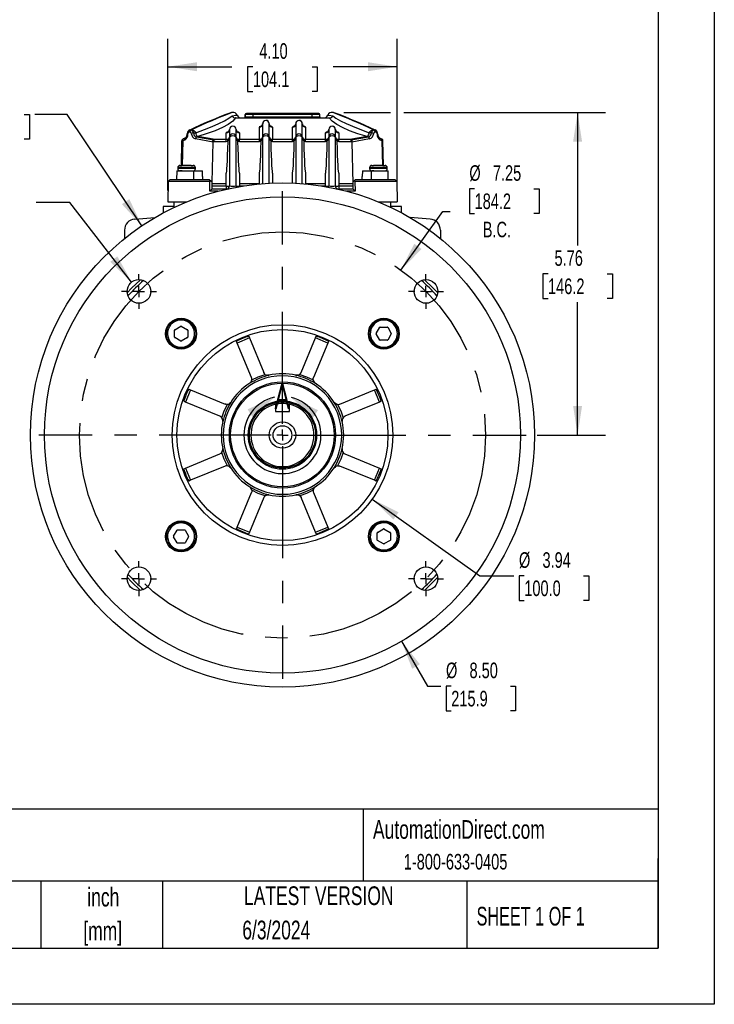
# Model space of a CAD drawing. Header units: inches. Extents: x 0 to 44, y 0 to 34.
# Tile 5 of 15: x 31.6 to 44, y 0 to 17.6. Entities that reach past the tile are written whole.
import ezdxf

# ---------------------------------------------------------------- set-up
doc = ezdxf.new("R2010")
doc.units = ezdxf.units.IN
doc.header["$LTSCALE"] = 4
doc.header["$MEASUREMENT"] = 0
doc.linetypes.add('CENTERX2', pattern=[0.8, 0.5, -0.1, 0.1, -0.1])
doc.layers.add('CENTER', color=40, linetype='CENTERX2')
doc.layers.add('DIMENSIONS', color=140, linetype='Continuous', lineweight=25)
doc.layers.add('TEXT', color=140, linetype='Continuous', lineweight=25)
doc.styles.add('SLDTEXTSTYLE0', font='TXT', dxfattribs={"width": 0.7})
doc.styles.add('SLDTEXTSTYLE1', font='TXT', dxfattribs={"width": 0.65})
doc.dimstyles.new('SLDDIMSTYLE1', dxfattribs={"dimtxt": 0.277778, "dimasz": 0.52, "dimexe": 0, "dimexo": 0.0625, "dimgap": 0.069444, "dimtad": 0, "dimtih": 1, "dimtoh": 1, "dimrnd": 1e-09, "dimzin": 12, "dimdsep": 46, "dimtxsty": 'SLDTEXTSTYLE0', "dimsah": 1, "dimcen": 0.09, "dimadec": 0, "dimazin": 3, "dimtfac": 1, "dimtofl": 0, "dimtmove": 0, "dimatfit": 3, "dimfxl": 0, "dimfrac": 2, "dimtolj": 1, "dimtzin": 12, "dimarcsym": 0})
doc.dimstyles.new('SLDDIMSTYLE4', dxfattribs={"dimtxt": 0.277778, "dimasz": 0.52, "dimexe": 0, "dimexo": 0.0625, "dimgap": 0.069444, "dimtad": 0, "dimtih": 1, "dimtoh": 1, "dimrnd": 1e-09, "dimzin": 12, "dimdsep": 46, "dimtxsty": 'SLDTEXTSTYLE0', "dimsah": 1, "dimcen": 0, "dimadec": 0, "dimazin": 3, "dimtfac": 1, "dimtofl": 0, "dimtmove": 0, "dimatfit": 3, "dimfxl": 0, "dimfrac": 2, "dimtolj": 1, "dimtzin": 12, "dimarcsym": 0})
doc.dimstyles.new('SLDDIMSTYLE5', dxfattribs={"dimtxt": 0.277778, "dimasz": 0.52, "dimexe": 0, "dimexo": 0.0625, "dimgap": 0.069444, "dimtad": 0, "dimtih": 1, "dimtoh": 1, "dimrnd": 1e-09, "dimzin": 4, "dimdsep": 46, "dimtxsty": 'SLDTEXTSTYLE0', "dimsah": 1, "dimcen": 0.09, "dimadec": 0, "dimazin": 1, "dimtfac": 1, "dimtofl": 0, "dimtmove": 0, "dimatfit": 3, "dimfxl": 0, "dimfrac": 2, "dimtolj": 1, "dimtzin": 12, "dimarcsym": 0})
doc.dimstyles.new('SLDDIMSTYLE6', dxfattribs={"dimtxt": 0.277778, "dimasz": 0.52, "dimexe": 0, "dimexo": 0.0625, "dimgap": 0.069444, "dimtad": 0, "dimtih": 1, "dimtoh": 1, "dimrnd": 1e-09, "dimzin": 4, "dimdsep": 46, "dimtxsty": 'SLDTEXTSTYLE0', "dimsah": 1, "dimcen": 0, "dimadec": 0, "dimazin": 1, "dimtfac": 1, "dimtofl": 0, "dimtmove": 0, "dimatfit": 3, "dimfxl": 0, "dimfrac": 2, "dimtolj": 1, "dimtzin": 12, "dimarcsym": 0})
doc.dimstyles.new('SLDDIMSTYLE7', dxfattribs={"dimtxt": 0.277778, "dimasz": 0.52, "dimexe": 0, "dimexo": 0.0625, "dimgap": 0.069444, "dimtad": 0, "dimtih": 1, "dimtoh": 1, "dimrnd": 1e-09, "dimzin": 12, "dimdsep": 46, "dimtxsty": 'SLDTEXTSTYLE0', "dimsah": 1, "dimcen": 0, "dimadec": 0, "dimazin": 3, "dimtfac": 1, "dimtofl": 0, "dimtmove": 0, "dimatfit": 3, "dimfxl": 0, "dimfrac": 2, "dimtolj": 1, "dimtzin": 12, "dimarcsym": 0})

# ---------------------------------------------------------------- blocks, each defined once
blk = doc.blocks.new('SW_NOTE_0_2')
at = {"layer": 'TEXT', "color": 0, "linetype": 'CENTERX2', "lineweight": 18, "char_height": 0.3333, "attachment_point": 2, "style": 'SLDTEXTSTYLE0'}
for s, insert in [('inch', (0.5, 0.43)), ('[mm]', (0.489, -0.172))]:
    blk.add_mtext(s, dxfattribs=dict(at, insert=insert))
blk = doc.blocks.new('_D_8')
at = {"layer": 'DIMENSIONS'}
for p, q in [((39.72, 14.554), (39.627, 14.554)), ((39.627, 14.554), (39.627, 14.113)), ((40.777, 14.554), (40.87, 14.554)), ((40.87, 14.554), (40.87, 14.113)), ((38.403, 13.104), (39.155, 14.151)), ((39.155, 14.151), (39.284, 14.151)), ((39.627, 14.113), (39.72, 14.113)), ((40.87, 14.113), (40.777, 14.113))]:
    blk.add_line(p, q, dxfattribs=at)
blk.add_solid([(38.403, 13.104), (38.772, 13.48), (38.642, 13.573)], dxfattribs=at)
at = {"layer": 'DIMENSIONS', "char_height": 0.2778, "attachment_point": 1, "style": 'SLDTEXTSTYLE0'}
for s, insert in [('%%c', (39.626, 14.975)), ('7.25', (40.046, 14.975)), ('184.2', (39.72, 14.471)), ('B.C.', (39.865, 13.967))]:
    blk.add_mtext(s, dxfattribs=dict(at, insert=insert))
blk = doc.blocks.new('_D_9')
at = {"layer": 'DIMENSIONS'}
for p, q in [((37.384, 15.917), (38.218, 15.917)), ((38.458, 15.917), (42.059, 15.917)), ((41.559, 15.917), (41.559, 13.543)), ((41.031, 13.038), (40.938, 13.038)), ((40.938, 13.038), (40.938, 12.596)), ((42.088, 13.038), (42.181, 13.038)), ((42.181, 13.038), (42.181, 12.596)), ((40.938, 12.596), (41.031, 12.596)), ((41.559, 10.16), (41.559, 12.534)), ((42.181, 12.596), (42.088, 12.596)), ((40.839, 10.16), (42.059, 10.16))]:
    blk.add_line(p, q, dxfattribs=at)
for points in [[(41.559, 15.917), (41.479, 15.397), (41.639, 15.397)], [(41.559, 10.16), (41.639, 10.68), (41.479, 10.68)]]:
    blk.add_solid(points, dxfattribs=at)
at = {"layer": 'DIMENSIONS', "char_height": 0.2778, "attachment_point": 1, "style": 'SLDTEXTSTYLE0'}
for s, insert in [('5.76', (41.147, 13.458)), ('146.2', (41.031, 12.954))]:
    blk.add_mtext(s, dxfattribs=dict(at, insert=insert))
blk = doc.blocks.new('_D_10')
at = {"layer": 'DIMENSIONS'}
for p, q in [((34.24, 14.523), (34.24, 17.233)), ((38.338, 14.523), (38.338, 17.233)), ((34.24, 16.733), (35.384, 16.733)), ((35.761, 16.732), (35.667, 16.732)), ((35.667, 16.732), (35.667, 16.29)), ((36.817, 16.732), (36.911, 16.732)), ((36.911, 16.732), (36.911, 16.29)), ((38.338, 16.733), (37.194, 16.733)), ((35.667, 16.29), (35.761, 16.29)), ((36.911, 16.29), (36.817, 16.29))]:
    blk.add_line(p, q, dxfattribs=at)
for points in [[(34.24, 16.733), (34.76, 16.653), (34.76, 16.813)], [(38.338, 16.733), (37.818, 16.813), (37.818, 16.653)]]:
    blk.add_solid(points, dxfattribs=at)
at = {"layer": 'DIMENSIONS', "char_height": 0.2778, "attachment_point": 1, "style": 'SLDTEXTSTYLE0'}
for s, insert in [('4.10', (35.876, 17.152)), ('104.1', (35.761, 16.648))]:
    blk.add_mtext(s, dxfattribs=dict(at, insert=insert))
blk = doc.blocks.new('_D_11')
at = {"layer": 'DIMENSIONS'}
for p, q in [((38.414, 6.479), (38.876, 5.678)), ((38.876, 5.678), (39.117, 5.678)), ((39.303, 5.678), (39.21, 5.678)), ((39.21, 5.678), (39.21, 5.237)), ((40.36, 5.678), (40.453, 5.678)), ((40.453, 5.678), (40.453, 5.237)), ((39.21, 5.237), (39.303, 5.237)), ((40.453, 5.237), (40.36, 5.237))]:
    blk.add_line(p, q, dxfattribs=at)
blk.add_solid([(38.414, 6.479), (38.605, 5.989), (38.743, 6.069)], dxfattribs=at)
at = {"layer": 'DIMENSIONS', "char_height": 0.2778, "attachment_point": 1, "style": 'SLDTEXTSTYLE0'}
for s, insert in [('%%c', (39.209, 6.099)), ('8.50', (39.629, 6.099)), ('215.9', (39.303, 5.595))]:
    blk.add_mtext(s, dxfattribs=dict(at, insert=insert))
blk = doc.blocks.new('_D_12')
at = {"layer": 'DIMENSIONS'}
for p, q in [((37.892, 9.018), (39.816, 7.648)), ((39.816, 7.648), (40.42, 7.648)), ((40.607, 7.648), (40.513, 7.648)), ((40.513, 7.648), (40.513, 7.206)), ((41.663, 7.648), (41.757, 7.648)), ((41.757, 7.648), (41.757, 7.206)), ((40.513, 7.206), (40.607, 7.206)), ((41.757, 7.206), (41.663, 7.206))]:
    blk.add_line(p, q, dxfattribs=at)
blk.add_solid([(37.892, 9.018), (38.27, 8.651), (38.362, 8.781)], dxfattribs=at)
at = {"layer": 'DIMENSIONS', "char_height": 0.2778, "attachment_point": 1, "style": 'SLDTEXTSTYLE0'}
for s, insert in [('%%c', (40.512, 8.068)), ('3.94', (40.932, 8.068)), ('100.0', (40.607, 7.564))]:
    blk.add_mtext(s, dxfattribs=dict(at, insert=insert))
blk = doc.blocks.new('_D_13')
at = {"layer": 'DIMENSIONS'}
for p, q in [((32.494, 14.309), (31.892, 14.309)), ((33.596, 12.89), (32.494, 14.309))]:
    blk.add_line(p, q, dxfattribs=at)
blk.add_solid([(33.596, 12.89), (33.341, 13.349), (33.214, 13.251)], dxfattribs=at)
at = {"layer": 'DIMENSIONS', "char_height": 0.2778, "attachment_point": 1, "style": 'SLDTEXTSTYLE0'}
for s, insert in [('4X', (30.565, 14.668)), ('%%c', (29.968, 14.225)), ('1/2-13', (30.387, 14.226))]:
    blk.add_mtext(s, dxfattribs=dict(at, insert=insert))
blk = doc.blocks.new('_D_14')
at = {"layer": 'DIMENSIONS'}
for p, q in [((30.621, 15.881), (30.528, 15.881)), ((30.528, 15.881), (30.528, 15.439)), ((31.678, 15.881), (31.771, 15.881)), ((31.771, 15.881), (31.771, 15.439)), ((32.443, 15.881), (31.865, 15.881)), ((33.778, 13.894), (32.443, 15.881)), ((30.528, 15.439), (30.621, 15.439)), ((31.771, 15.439), (31.678, 15.439))]:
    blk.add_line(p, q, dxfattribs=at)
blk.add_solid([(33.778, 13.894), (33.555, 14.37), (33.422, 14.281)], dxfattribs=at)
at = {"layer": 'DIMENSIONS', "char_height": 0.2778, "attachment_point": 1, "style": 'SLDTEXTSTYLE0'}
for s, insert in [('%%c', (30.527, 16.301)), ('9.00', (30.947, 16.301)), ('228.6', (30.621, 15.797))]:
    blk.add_mtext(s, dxfattribs=dict(at, insert=insert))
blk = doc.blocks.new('SW_CENTERMARKSYMBOL_1')
at = {"layer": 'CENTER', "color": 0}
for p, q in [((0, 0.2), (0, 4.35)), ((-0.2, 0), (-4.35, 0)), ((0, 0), (-0.1, 0)), ((0, 0), (0, 0.1)), ((0, 0), (0, -0.1)), ((0, 0), (0.1, 0)), ((0.2, 0), (4.35, 0)), ((0, -0.2), (0, -4.35))]:
    blk.add_line(p, q, dxfattribs=at)
blk = doc.blocks.new('SW_CENTERMARKSYMBOL_2')
at = {"layer": 'CENTER', "color": 0}
for p, q in [((0, 0.2), (0, 0.31095)), ((-0.2, 0), (-0.31095, 0)), ((0, 0), (-0.1, 0)), ((0, 0), (0, 0.1)), ((0, 0), (0, -0.1)), ((0, 0), (0.1, 0)), ((0.2, 0), (0.31095, 0)), ((0, -0.2), (0, -0.31095))]:
    blk.add_line(p, q, dxfattribs=at)
blk = doc.blocks.new('SW_CENTERMARKSYMBOL_3')
at = {"layer": 'CENTER', "color": 0}
for p, q in [((0, 0.2), (0, 0.31095)), ((-0.2, 0), (-0.31095, 0)), ((0, 0), (-0.1, 0)), ((0, 0), (0, 0.1)), ((0, 0), (0, -0.1)), ((0, 0), (0.1, 0)), ((0.2, 0), (0.31095, 0)), ((0, -0.2), (0, -0.31095))]:
    blk.add_line(p, q, dxfattribs=at)
blk = doc.blocks.new('SW_CENTERMARKSYMBOL_4')
at = {"layer": 'CENTER', "color": 0}
for p, q in [((0, 0.2), (0, 0.31095)), ((-0.2, 0), (-0.31095, 0)), ((0, 0), (-0.1, 0)), ((0, 0), (0, 0.1)), ((0, 0), (0, -0.1)), ((0, 0), (0.1, 0)), ((0.2, 0), (0.31095, 0)), ((0, -0.2), (0, -0.31095))]:
    blk.add_line(p, q, dxfattribs=at)
blk = doc.blocks.new('SW_CENTERMARKSYMBOL_5')
at = {"layer": 'CENTER', "color": 0}
for p, q in [((0, 0.2), (0, 0.31095)), ((-0.2, 0), (-0.31095, 0)), ((0, 0), (-0.1, 0)), ((0, 0), (0, 0.1)), ((0, 0), (0, -0.1)), ((0, 0), (0.1, 0)), ((0.2, 0), (0.31095, 0)), ((0, -0.2), (0, -0.31095))]:
    blk.add_line(p, q, dxfattribs=at)

msp = doc.modelspace()

# ---------------------------------------------------------------- linework, layer by layer
at = {"color": 7, "linetype": 'Continuous'}
for p, q in [((44, 34), (44, 0)), ((44, 0), (0, 0))]:
    msp.add_line(p, q, dxfattribs=at)
for p, q in [((35.394, 15.917), (35.379, 15.916)), ((35.393, 15.917), (35.392, 15.917)), ((35.456, 15.819), (35.453, 15.819)), ((35.456, 15.819), (37.122, 15.819)), ((35.623, 15.838), (35.625, 15.878)), ((35.623, 15.838), (35.627, 15.838)), ((35.629, 15.878), (35.625, 15.878)), ((35.627, 15.838), (35.629, 15.878)), ((35.627, 15.838), (35.766, 15.838)), ((35.766, 15.878), (35.629, 15.878)), ((35.766, 15.898), (35.649, 15.898)), ((36.82, 15.898), (35.766, 15.898)), ((35.766, 15.838), (35.766, 15.878)), ((36.82, 15.878), (35.766, 15.878)), ((35.766, 15.838), (36.82, 15.838)), ((35.812, 15.898), (35.812, 15.898)), ((36.937, 15.898), (36.82, 15.898)), ((36.82, 15.838), (36.82, 15.878)), ((36.957, 15.878), (36.82, 15.878)), ((36.82, 15.838), (36.959, 15.838)), ((36.959, 15.838), (36.957, 15.878)), ((37.125, 15.819), (37.122, 15.819)), ((37.199, 15.916), (37.184, 15.917)), ((37.186, 15.917), (37.185, 15.917)), ((35.876, 15.432), (35.876, 15.657)), ((35.935, 15.715), (35.935, 15.478)), ((36.053, 15.478), (36.053, 15.715)), ((36.112, 15.657), (36.112, 15.432)), ((36.466, 15.432), (36.466, 15.657)), ((36.525, 15.715), (36.525, 15.478)), ((36.643, 15.478), (36.643, 15.715)), ((36.702, 15.657), (36.702, 15.432)), ((34.559, 15.464), (34.522, 15.446)), ((34.565, 15.468), (34.549, 15.456)), ((34.567, 15.47), (34.557, 15.462)), ((34.636, 15.568), (34.626, 15.568)), ((34.634, 15.604), (34.653, 15.609)), ((34.641, 15.603), (34.653, 15.609)), ((34.652, 15.603), (34.641, 15.603)), ((34.664, 15.609), (34.652, 15.603)), ((34.653, 15.609), (34.664, 15.609)), ((34.73, 15.553), (34.74, 15.553)), ((35.065, 15.421), (34.754, 15.478)), ((35.088, 15.432), (34.776, 15.488)), ((35.285, 15.432), (35.285, 15.553)), ((35.344, 15.612), (35.344, 15.478)), ((35.344, 15.478), (35.344, 14.606)), ((35.462, 15.478), (35.462, 15.612)), ((35.462, 14.606), (35.462, 15.478)), ((35.521, 15.553), (35.521, 15.432)), ((35.935, 15.478), (35.926, 15.454)), ((35.935, 15.478), (35.935, 14.641)), ((36.053, 14.649), (36.053, 15.478)), ((36.525, 15.478), (36.525, 14.647)), ((36.643, 14.639), (36.643, 15.478)), ((37.057, 15.432), (37.057, 15.553)), ((37.116, 15.612), (37.116, 15.478)), ((37.116, 15.478), (37.116, 14.606)), ((37.234, 15.478), (37.234, 15.612)), ((37.234, 14.606), (37.234, 15.478)), ((37.293, 15.553), (37.293, 15.432)), ((37.802, 15.488), (37.49, 15.432)), ((37.824, 15.478), (37.514, 15.421)), ((37.848, 15.553), (37.838, 15.553)), ((37.914, 15.609), (37.926, 15.603)), ((37.925, 15.609), (37.914, 15.609)), ((37.925, 15.609), (37.937, 15.603)), ((37.925, 15.609), (37.944, 15.604)), ((37.937, 15.603), (37.926, 15.603)), ((37.953, 15.568), (37.942, 15.568)), ((37.963, 15.593), (37.944, 15.604)), ((38.021, 15.462), (38.011, 15.47)), ((38.029, 15.456), (38.013, 15.468)), ((38.019, 15.464), (38.056, 15.446)), ((34.487, 14.973), (34.495, 15.408)), ((34.495, 15.408), (34.495, 15.409)), ((34.495, 15.409), (34.495, 15.409)), ((34.507, 15.408), (34.499, 14.973)), ((34.543, 15.425), (34.507, 15.408)), ((34.549, 15.456), (34.513, 15.439)), ((34.513, 15.439), (34.514, 15.441)), ((34.522, 15.446), (34.514, 15.441)), ((34.514, 15.441), (34.514, 15.442)), ((35.05, 15.388), (34.738, 15.445)), ((35.032, 14.673), (35.05, 15.388)), ((35.054, 15.393), (35.05, 15.39)), ((35.05, 15.388), (35.05, 15.39)), ((35.285, 15.393), (35.054, 15.393)), ((35.065, 15.421), (35.064, 15.42)), ((35.285, 15.432), (35.088, 15.432)), ((35.305, 15.435), (35.285, 15.432)), ((35.285, 15.393), (35.285, 15.432)), ((35.318, 15.399), (35.285, 15.393)), ((35.318, 15.399), (35.305, 15.435)), ((35.318, 15.399), (35.318, 15.41)), ((35.488, 15.41), (35.489, 15.399)), ((35.502, 15.435), (35.489, 15.399)), ((35.521, 15.393), (35.489, 15.399)), ((35.521, 15.432), (35.502, 15.435)), ((35.876, 15.432), (35.521, 15.432)), ((35.521, 15.393), (35.521, 15.432)), ((35.876, 15.393), (35.521, 15.393)), ((35.895, 15.435), (35.876, 15.432)), ((35.876, 15.393), (35.876, 15.432)), ((35.908, 15.399), (35.876, 15.393)), ((35.908, 15.399), (35.895, 15.435)), ((35.908, 15.399), (35.909, 15.41)), ((35.926, 15.454), (35.909, 15.441)), ((36.092, 15.435), (36.079, 15.399)), ((36.079, 15.41), (36.079, 15.399)), ((36.112, 15.393), (36.079, 15.399)), ((36.112, 15.432), (36.092, 15.435)), ((36.466, 15.432), (36.112, 15.432)), ((36.112, 15.393), (36.112, 15.432)), ((36.466, 15.393), (36.112, 15.393)), ((36.486, 15.435), (36.466, 15.432)), ((36.466, 15.393), (36.466, 15.432)), ((36.499, 15.399), (36.466, 15.393)), ((36.499, 15.399), (36.486, 15.435)), ((36.499, 15.399), (36.499, 15.41)), ((36.669, 15.41), (36.67, 15.399)), ((36.683, 15.435), (36.67, 15.399)), ((36.702, 15.393), (36.67, 15.399)), ((36.702, 15.432), (36.683, 15.435)), ((37.057, 15.432), (36.702, 15.432)), ((36.702, 15.393), (36.702, 15.432)), ((37.057, 15.393), (36.702, 15.393)), ((37.076, 15.435), (37.057, 15.432)), ((37.057, 15.393), (37.057, 15.432)), ((37.089, 15.399), (37.057, 15.393)), ((37.089, 15.399), (37.076, 15.435)), ((37.089, 15.399), (37.09, 15.41)), ((37.273, 15.435), (37.26, 15.399)), ((37.26, 15.41), (37.26, 15.399)), ((37.293, 15.393), (37.26, 15.399)), ((37.293, 15.432), (37.273, 15.435)), ((37.49, 15.432), (37.293, 15.432)), ((37.293, 15.393), (37.293, 15.432)), ((37.524, 15.393), (37.293, 15.393)), ((37.514, 15.421), (37.515, 15.42)), ((37.528, 15.39), (37.524, 15.393)), ((37.841, 15.445), (37.528, 15.388)), ((37.528, 15.388), (37.528, 15.39)), ((37.528, 15.388), (37.547, 14.649)), ((38.065, 15.439), (38.029, 15.456)), ((38.072, 15.408), (38.035, 15.425)), ((38.064, 15.441), (38.056, 15.446)), ((38.064, 15.442), (38.056, 15.446)), ((38.064, 15.442), (38.064, 15.441)), ((38.065, 15.439), (38.064, 15.441)), ((38.079, 14.973), (38.072, 15.408)), ((38.083, 15.409), (38.083, 15.408)), ((38.083, 15.409), (38.083, 15.409)), ((38.091, 14.973), (38.083, 15.408)), ((34.458, 14.973), (34.49, 14.973)), ((34.576, 14.973), (34.49, 14.973)), ((34.657, 14.973), (34.576, 14.973)), ((34.657, 14.973), (34.695, 14.973)), ((37.884, 14.973), (37.916, 14.973)), ((38.002, 14.973), (37.916, 14.973)), ((38.083, 14.973), (38.002, 14.973)), ((38.083, 14.973), (38.12, 14.973)), ((34.402, 14.874), (34.399, 14.717)), ((34.402, 14.874), (34.699, 14.874)), ((34.419, 14.933), (34.419, 14.914)), ((34.576, 14.933), (34.419, 14.933)), ((34.734, 14.914), (34.419, 14.914)), ((34.496, 14.874), (34.458, 14.874)), ((34.486, 14.874), (34.486, 14.879)), ((34.734, 14.933), (34.576, 14.933)), ((34.699, 14.874), (34.701, 14.717)), ((34.699, 14.874), (34.862, 14.874)), ((34.734, 14.914), (34.734, 14.933)), ((34.864, 14.774), (34.862, 14.874)), ((34.864, 14.774), (34.864, 14.717)), ((35.285, 14.607), (35.285, 14.831)), ((35.521, 14.831), (35.521, 14.607)), ((35.876, 14.641), (35.876, 14.831)), ((36.112, 14.831), (36.112, 14.656)), ((36.466, 14.656), (36.466, 14.831)), ((36.702, 14.831), (36.702, 14.641)), ((37.057, 14.607), (37.057, 14.831)), ((37.293, 14.831), (37.293, 14.607)), ((37.716, 14.874), (37.715, 14.774)), ((37.715, 14.717), (37.715, 14.774)), ((37.716, 14.874), (37.879, 14.874)), ((37.844, 14.933), (37.844, 14.914)), ((38.002, 14.933), (37.844, 14.933)), ((38.159, 14.914), (37.844, 14.914)), ((37.877, 14.717), (37.879, 14.874)), ((37.879, 14.874), (38.176, 14.874)), ((37.921, 14.874), (37.884, 14.874)), ((38.159, 14.933), (38.002, 14.933)), ((38.092, 14.874), (38.092, 14.877)), ((38.159, 14.914), (38.159, 14.933)), ((38.179, 14.717), (38.176, 14.874)), ((34.246, 14.684), (34.24, 14.323)), ((34.279, 14.717), (34.246, 14.684)), ((34.994, 14.684), (34.246, 14.684)), ((34.988, 14.717), (34.279, 14.717)), ((34.988, 14.717), (35.008, 14.697)), ((34.991, 14.511), (34.994, 14.684)), ((34.994, 14.684), (35.008, 14.697)), ((35.008, 14.697), (35.027, 14.677)), ((35.027, 14.677), (35.027, 14.547)), ((35.027, 14.677), (35.032, 14.673)), ((35.027, 14.649), (35.285, 14.649)), ((35.027, 14.607), (35.285, 14.607)), ((35.285, 14.604), (35.285, 14.547)), ((35.521, 14.649), (35.876, 14.649)), ((35.521, 14.607), (35.599, 14.607)), ((35.521, 14.604), (35.521, 14.594)), ((36.702, 14.649), (37.057, 14.649)), ((36.979, 14.607), (37.057, 14.607)), ((37.057, 14.604), (37.057, 14.594)), ((37.293, 14.649), (37.547, 14.649)), ((37.293, 14.607), (37.551, 14.607)), ((37.293, 14.604), (37.293, 14.547)), ((37.551, 14.649), (37.547, 14.649)), ((37.551, 14.677), (37.571, 14.697)), ((37.551, 14.547), (37.551, 14.677)), ((37.571, 14.697), (37.59, 14.717)), ((37.571, 14.697), (37.584, 14.684)), ((37.584, 14.684), (37.587, 14.511)), ((38.332, 14.684), (37.584, 14.684)), ((38.299, 14.717), (37.59, 14.717)), ((38.299, 14.717), (38.332, 14.684)), ((38.332, 14.684), (38.338, 14.323)), ((35.027, 14.547), (34.991, 14.511)), ((35.143, 14.511), (34.991, 14.511)), ((35.29, 14.547), (35.027, 14.547)), ((37.551, 14.547), (37.288, 14.547)), ((37.587, 14.511), (37.435, 14.511)), ((37.587, 14.511), (37.551, 14.547)), ((34.358, 14.24), (34.161, 14.24)), ((34.161, 14.24), (34.161, 14.125)), ((34.24, 14.323), (34.581, 14.323)), ((34.358, 14.225), (34.358, 14.323)), ((37.997, 14.323), (38.338, 14.323)), ((38.22, 14.323), (38.22, 14.225)), ((38.417, 14.24), (38.22, 14.24)), ((38.417, 14.125), (38.417, 14.24)), ((34.358, 14.224), (34.358, 14.225)), ((38.22, 14.225), (38.22, 14.224)), ((33.65, 14.014), (34.011, 14.04)), ((38.928, 14.014), (38.567, 14.04)), ((33.468, 13.817), (33.468, 13.666)), ((39.11, 13.817), (39.11, 13.666)), ((34.361, 11.906), (34.361, 12.033)), ((34.365, 12.04), (34.476, 12.103)), ((34.483, 12.103), (34.594, 12.04)), ((34.598, 12.033), (34.598, 11.906)), ((37.964, 11.973), (38.028, 12.083)), ((38.028, 11.855), (37.964, 11.965)), ((38.035, 12.087), (38.162, 12.087)), ((38.169, 12.083), (38.233, 11.973)), ((38.233, 11.965), (38.169, 11.855)), ((34.476, 11.835), (34.365, 11.899)), ((34.594, 11.899), (34.483, 11.835)), ((35.481, 11.801), (35.468, 11.834)), ((35.7, 11.892), (35.481, 11.801)), ((35.736, 11.186), (35.481, 11.801)), ((35.686, 11.924), (35.7, 11.892)), ((35.7, 11.892), (35.954, 11.276)), ((36.624, 11.276), (36.879, 11.892)), ((37.097, 11.801), (36.842, 11.186)), ((36.879, 11.892), (36.892, 11.924)), ((37.097, 11.801), (36.879, 11.892)), ((37.11, 11.834), (37.097, 11.801)), ((38.162, 11.851), (38.035, 11.851)), ((35.966, 11.257), (35.954, 11.276)), ((35.723, 11.106), (35.706, 11.084)), ((35.706, 11.083), (35.706, 11.084)), ((36.048, 11.226), (36.02, 11.229)), ((36.048, 11.226), (36.048, 11.225)), ((36.558, 11.229), (36.53, 11.226)), ((36.53, 11.225), (36.53, 11.226)), ((36.837, 11.164), (36.842, 11.186)), ((36.872, 11.084), (36.855, 11.107)), ((36.872, 11.084), (36.872, 11.083)), ((34.648, 10.967), (34.557, 10.749)), ((34.615, 10.981), (34.648, 10.967)), ((34.648, 10.967), (35.263, 10.712)), ((37.315, 10.712), (37.93, 10.967)), ((37.93, 10.967), (37.963, 10.981)), ((38.021, 10.749), (37.93, 10.967)), ((34.557, 10.749), (34.525, 10.763)), ((35.173, 10.494), (34.557, 10.749)), ((35.365, 10.743), (35.342, 10.726)), ((35.365, 10.743), (35.366, 10.743)), ((37.212, 10.743), (37.213, 10.743)), ((37.235, 10.726), (37.213, 10.743)), ((38.021, 10.749), (37.405, 10.494)), ((38.053, 10.763), (38.021, 10.749)), ((35.285, 10.707), (35.263, 10.712)), ((36.164, 10.708), (36.164, 10.583)), ((36.164, 10.583), (36.414, 10.583)), ((36.414, 10.583), (36.414, 10.708)), ((35.219, 10.428), (35.223, 10.401)), ((35.224, 10.4), (35.223, 10.401)), ((37.355, 10.401), (37.354, 10.4)), ((37.355, 10.401), (37.359, 10.429)), ((37.386, 10.482), (37.405, 10.494)), ((35.223, 9.918), (35.219, 9.89)), ((35.223, 9.918), (35.224, 9.919)), ((37.354, 9.919), (37.355, 9.918)), ((37.359, 9.891), (37.355, 9.918)), ((34.557, 9.57), (35.173, 9.825)), ((35.192, 9.837), (35.173, 9.825)), ((37.405, 9.825), (38.021, 9.57)), ((34.525, 9.557), (34.557, 9.57)), ((34.557, 9.57), (34.648, 9.352)), ((35.263, 9.607), (34.648, 9.352)), ((35.343, 9.593), (35.365, 9.577)), ((35.366, 9.577), (35.365, 9.577)), ((37.213, 9.577), (37.212, 9.577)), ((37.213, 9.577), (37.236, 9.594)), ((37.293, 9.612), (37.315, 9.607)), ((37.93, 9.352), (37.315, 9.607)), ((37.93, 9.352), (38.021, 9.57)), ((38.021, 9.57), (38.053, 9.557)), ((34.648, 9.352), (34.615, 9.338)), ((37.963, 9.338), (37.93, 9.352)), ((35.706, 9.235), (35.706, 9.236)), ((35.706, 9.235), (35.723, 9.213)), ((35.741, 9.156), (35.736, 9.134)), ((36.855, 9.213), (36.872, 9.235)), ((36.872, 9.236), (36.872, 9.235)), ((35.481, 8.518), (35.736, 9.134)), ((35.954, 9.043), (35.7, 8.428)), ((36.02, 9.09), (36.048, 9.094)), ((36.048, 9.094), (36.048, 9.094)), ((36.53, 9.094), (36.558, 9.09)), ((36.53, 9.094), (36.53, 9.094)), ((36.612, 9.062), (36.624, 9.043)), ((36.879, 8.428), (36.624, 9.043)), ((36.842, 9.134), (37.097, 8.518)), ((34.345, 8.354), (34.409, 8.464)), ((34.416, 8.468), (34.543, 8.468)), ((34.55, 8.464), (34.614, 8.354)), ((35.468, 8.486), (35.481, 8.518)), ((35.481, 8.518), (35.7, 8.428)), ((36.879, 8.428), (37.097, 8.518)), ((37.097, 8.518), (37.11, 8.486)), ((37.984, 8.421), (38.095, 8.484)), ((38.102, 8.484), (38.213, 8.421)), ((34.409, 8.236), (34.345, 8.346)), ((34.614, 8.346), (34.55, 8.236)), ((35.7, 8.428), (35.686, 8.395)), ((36.892, 8.395), (36.879, 8.428)), ((37.98, 8.286), (37.98, 8.414)), ((38.095, 8.216), (37.984, 8.28)), ((38.213, 8.28), (38.102, 8.216)), ((38.217, 8.414), (38.217, 8.286)), ((34.543, 8.232), (34.416, 8.232))]:
    msp.add_line(p, q)
at = {"flags": 128}
for points in [[(34.74, 15.553), (34.897, 15.611), (35.034, 15.667), (35.152, 15.719), (35.254, 15.769), (35.334, 15.814), (35.39, 15.855)], [(35.453, 15.819), (35.402, 15.761), (35.322, 15.704), (35.216, 15.647), (35.09, 15.592), (34.944, 15.539), (34.776, 15.488)], [(35.379, 15.916), (35.363, 15.912), (35.348, 15.906)], [(35.39, 15.855), (35.454, 15.866), (35.478, 15.868), (35.477, 15.868)], [(37.101, 15.868), (37.1, 15.868), (37.124, 15.866), (37.188, 15.855)], [(37.802, 15.488), (37.636, 15.538), (37.489, 15.592), (37.363, 15.647), (37.257, 15.704), (37.176, 15.761), (37.125, 15.819)], [(37.188, 15.855), (37.243, 15.814), (37.323, 15.769), (37.426, 15.719), (37.61, 15.64), (37.838, 15.553)], [(37.23, 15.906), (37.215, 15.912), (37.199, 15.916)], [(34.635, 15.604), (34.617, 15.594), (34.615, 15.592)], [(34.616, 15.592), (34.622, 15.598), (34.641, 15.603)], [(34.664, 15.609), (34.69, 15.605), (34.714, 15.591)], [(34.699, 15.551), (34.716, 15.552), (34.73, 15.553)], [(34.714, 15.591), (34.729, 15.573), (34.74, 15.553)], [(37.838, 15.553), (37.849, 15.573), (37.864, 15.591)], [(37.879, 15.551), (37.862, 15.552), (37.848, 15.553)], [(37.864, 15.591), (37.888, 15.605), (37.914, 15.609)], [(37.937, 15.603), (37.956, 15.598), (37.962, 15.592)], [(34.514, 15.442), (34.506, 15.436), (34.5, 15.427)], [(35.05, 15.39), (35.047, 15.405), (35.048, 15.409), (35.049, 15.412), (35.05, 15.414), (35.053, 15.416), (35.057, 15.418), (35.064, 15.42)], [(35.065, 15.421), (35.076, 15.428), (35.088, 15.432)], [(37.514, 15.421), (37.504, 15.427), (37.49, 15.432)], [(37.515, 15.42), (37.521, 15.418), (37.525, 15.416), (37.528, 15.414), (37.529, 15.412), (37.53, 15.409), (37.53, 15.399), (37.529, 15.395), (37.528, 15.39)], [(38.078, 15.427), (38.072, 15.436), (38.064, 15.442)], [(37.107, 14.578), (37.111, 14.584), (37.116, 14.606)], [(33.517, 12.696), (33.596, 12.781), (33.752, 12.932)], [(38.826, 12.932), (38.982, 12.781), (39.062, 12.696)], [(35.981, 11.243), (35.962, 11.262), (35.954, 11.276)], [(36.597, 11.243), (36.616, 11.262), (36.624, 11.276)], [(35.739, 11.137), (35.739, 11.132), (35.725, 11.107), (35.724, 11.105)], [(35.741, 11.144), (35.741, 11.17), (35.736, 11.186)], [(35.741, 11.144), (35.858, 11.2), (35.981, 11.243)], [(36.591, 11.239), (36.587, 11.236), (36.56, 11.228), (36.558, 11.228)], [(36.597, 11.243), (36.72, 11.2), (36.837, 11.144)], [(36.837, 11.144), (36.837, 11.17), (36.842, 11.186)], [(37.266, 10.71), (37.261, 10.71), (37.236, 10.723), (37.235, 10.725)], [(35.206, 10.468), (35.249, 10.591), (35.305, 10.707)], [(35.305, 10.707), (35.279, 10.708), (35.263, 10.712)], [(37.273, 10.707), (37.299, 10.708), (37.315, 10.712)], [(37.273, 10.707), (37.329, 10.591), (37.372, 10.468)], [(35.206, 10.468), (35.187, 10.486), (35.173, 10.494)], [(35.209, 10.462), (35.212, 10.458), (35.221, 10.431), (35.221, 10.428)], [(37.372, 10.468), (37.391, 10.486), (37.405, 10.494)], [(35.206, 9.851), (35.187, 9.833), (35.173, 9.825)], [(35.305, 9.612), (35.249, 9.729), (35.206, 9.851)], [(37.372, 9.851), (37.329, 9.729), (37.273, 9.612)], [(37.369, 9.858), (37.366, 9.861), (37.357, 9.889), (37.357, 9.891)], [(37.372, 9.851), (37.391, 9.833), (37.405, 9.825)], [(35.305, 9.612), (35.279, 9.611), (35.263, 9.607)], [(35.312, 9.61), (35.317, 9.609), (35.342, 9.596), (35.343, 9.594)], [(37.273, 9.612), (37.299, 9.611), (37.315, 9.607)], [(35.741, 9.176), (35.741, 9.149), (35.736, 9.134)], [(35.981, 9.077), (35.858, 9.119), (35.741, 9.176)], [(36.837, 9.176), (36.72, 9.119), (36.597, 9.077)], [(36.837, 9.176), (36.837, 9.149), (36.842, 9.134)], [(36.839, 9.183), (36.839, 9.187), (36.853, 9.213), (36.855, 9.214)], [(35.981, 9.077), (35.962, 9.058), (35.954, 9.043)], [(35.987, 9.08), (35.991, 9.083), (36.018, 9.091), (36.02, 9.091)], [(36.597, 9.077), (36.616, 9.058), (36.624, 9.043)], [(33.752, 7.387), (33.596, 7.539), (33.517, 7.623)], [(39.062, 7.623), (38.982, 7.539), (38.826, 7.387)]]:
    msp.add_lwpolyline(points, dxfattribs=at)
for centre, radius in [((36.289, 10.16), 4.5), ((36.289, 10.16), 4.25), ((33.726, 12.723), 0.211), ((38.852, 12.723), 0.211), ((34.479, 11.969), 0.276), ((34.479, 11.969), 0.261), ((36.289, 10.16), 1.969), ((38.099, 11.969), 0.276), ((38.099, 11.969), 0.261), ((36.289, 10.16), 1.884), ((36.289, 10.16), 0.948), ((36.289, 10.16), 0.925), ((36.289, 10.16), 0.61), ((36.289, 10.16), 0.591), ((36.289, 10.16), 0.236), ((36.289, 10.16), 0.167), ((34.479, 8.35), 0.276), ((34.479, 8.35), 0.261), ((38.099, 8.35), 0.276), ((38.099, 8.35), 0.261), ((33.726, 7.596), 0.211), ((38.852, 7.596), 0.211)]:
    msp.add_circle(centre, radius)
for centre, radius, start, end in [((39.391, 5.351), 11.303, 110.9434, 114.8971), ((39.305, 5.599), 11.038, 110.8404, 114.9228), ((39.342, 5.543), 11.1, 110.8431, 114.9243), ((35.456, 15.899), 0.0797, 213.555, 268.0214), ((35.407, 15.844), 0.0745, 18.9497, 99.9155), ((35.551, 15.898), 0.0786, 202.0288, 269.9302), ((35.604, 15.839), 0.0197, 270.0002, 357.0002), ((35.607, 15.839), 0.0197, 270.0002, 357.0002), ((35.645, 15.878), 0.0197, 90.0002, 180.0002), ((35.649, 15.878), 0.0197, 90.0002, 180.0002), ((34.406, 15.883), 1.36, 359.7927, 0.6219), ((37.031, 15.833), 1.265, 179.796, 180.6409), ((35.46, 15.883), 1.36, 359.7927, 0.6219), ((38.085, 15.833), 1.265, 179.796, 180.6409), ((36.937, 15.878), 0.0197, 359.9998, 89.9998), ((36.978, 15.839), 0.0197, 182.9998, 269.9998), ((37.027, 15.898), 0.0786, 270.0698, 337.9712), ((37.171, 15.844), 0.0745, 80.0861, 161.0496), ((37.122, 15.898), 0.0793, 271.8573, 326.5662), ((33.236, 5.543), 11.1, 65.0757, 69.1569), ((33.273, 5.599), 11.038, 65.0772, 69.1596), ((33.187, 5.351), 11.303, 65.1029, 69.0566), ((35.403, 15.611), 0.0586, 89.5539, 179.5469), ((35.401, 15.614), 0.0563, 88.1338, 182.8722), ((35.405, 15.615), 0.0558, 359.4914, 92.3652), ((35.404, 15.611), 0.0586, 0.4531, 90.4461), ((35.876, 15.716), 0.0586, 269.5539, 359.5469), ((35.909, 15.625), 0.0467, 91.8176, 135.8157), ((35.889, 15.71), 0.0455, 294.2656, 4.888), ((35.993, 15.715), 0.0586, 89.5539, 179.5469), ((35.992, 15.718), 0.0563, 88.1338, 182.8722), ((35.996, 15.719), 0.0558, 359.4914, 92.3652), ((35.994, 15.715), 0.0586, 0.4531, 90.4461), ((36.101, 15.712), 0.0482, 176.0858, 243.5804), ((36.111, 15.716), 0.0586, 180.4531, 270.4461), ((36.071, 15.611), 0.0613, 48.7794, 87.5359), ((36.467, 15.716), 0.0586, 269.5539, 359.5469), ((36.5, 15.625), 0.0467, 91.8176, 135.8157), ((36.48, 15.71), 0.0455, 294.2656, 4.888), ((36.584, 15.715), 0.0586, 89.5539, 179.5469), ((36.582, 15.718), 0.0563, 88.1338, 182.8722), ((36.587, 15.719), 0.0558, 359.4914, 92.3652), ((36.585, 15.715), 0.0586, 0.4531, 90.4461), ((36.702, 15.716), 0.0586, 180.4531, 270.4461), ((36.692, 15.712), 0.0482, 176.0858, 243.5804), ((36.662, 15.611), 0.0613, 48.7794, 87.5359), ((37.174, 15.611), 0.0586, 89.5539, 179.5469), ((37.173, 15.614), 0.0563, 88.1338, 182.8722), ((37.177, 15.615), 0.0558, 359.4914, 92.3652), ((37.175, 15.611), 0.0586, 0.4531, 90.4461), ((34.48, 15.528), 0.121, 301.4215, 3.0056), ((34.575, 15.43), 0.0366, 114.802, 134.676), ((34.491, 15.532), 0.0981, 319.5552, 1.4881), ((34.666, 15.535), 0.0769, 130.0641, 180.8624), ((34.653, 17.683), 2.149, 268.2967, 268.5876), ((34.632, 15.538), 0.0314, 101.2573, 186.3258), ((34.668, 15.57), 0.0429, 129.9096, 182.1665), ((34.679, 15.57), 0.0429, 129.9092, 182.1661), ((34.632, 15.541), 0.0276, 2.4845, 81.6256), ((34.644, 15.548), 0.0553, 2.4844, 81.6255), ((34.716, 15.374), 0.177, 95.6961, 108.5803), ((34.771, 15.551), 0.111, 184.3771, 252.5405), ((34.779, 15.554), 0.0803, 182.4266, 252.0924), ((34.785, 15.441), 0.0479, 130.2141, 175.7968), ((34.808, 15.548), 0.0684, 176.386, 242.4759), ((34.786, 15.438), 0.0509, 100.7278, 128.1812), ((35.286, 15.612), 0.0586, 269.5539, 359.5469), ((35.319, 15.521), 0.0467, 91.8176, 135.8157), ((35.299, 15.607), 0.0455, 294.2656, 4.888), ((35.252, 15.474), 0.0922, 315.7946, 2.2914), ((35.301, 15.481), 0.0434, 293.3633, 355.4988), ((35.403, 15.474), 0.0591, 3.1794, 176.8206), ((35.403, 15.399), 0.0979, 52.8954, 127.1046), ((35.521, 15.612), 0.0586, 180.4531, 270.4461), ((35.554, 15.474), 0.0914, 177.486, 224.428), ((35.506, 15.481), 0.0437, 184.7766, 246.3613), ((35.511, 15.608), 0.0482, 176.0858, 243.5804), ((35.481, 15.507), 0.0613, 48.7794, 87.5359), ((35.843, 15.474), 0.0914, 315.5721, 2.5139), ((35.994, 15.474), 0.0591, 3.1794, 176.8206), ((35.994, 15.399), 0.0979, 52.8954, 127.1046), ((36.145, 15.474), 0.0922, 177.7209, 224.1931), ((36.096, 15.481), 0.0433, 184.4387, 246.6992), ((36.433, 15.474), 0.0922, 315.7946, 2.2914), ((36.482, 15.481), 0.0434, 293.3639, 355.4983), ((36.584, 15.474), 0.0591, 3.1794, 176.8206), ((36.584, 15.399), 0.0979, 52.8954, 127.1046), ((36.735, 15.474), 0.0914, 177.486, 224.428), ((36.687, 15.481), 0.0437, 184.7766, 246.3613), ((37.057, 15.612), 0.0586, 269.5539, 359.5469), ((37.09, 15.521), 0.0467, 91.8176, 135.8157), ((37.07, 15.607), 0.0455, 294.2656, 4.888), ((37.024, 15.474), 0.0922, 315.7946, 2.2914), ((37.073, 15.481), 0.0434, 293.3639, 355.4983), ((37.175, 15.474), 0.0591, 3.1794, 176.8206), ((37.175, 15.399), 0.0979, 52.8954, 127.1046), ((37.282, 15.608), 0.0482, 176.0858, 243.5804), ((37.293, 15.612), 0.0586, 180.4531, 270.4461), ((37.325, 15.474), 0.0914, 177.486, 224.428), ((37.277, 15.481), 0.0437, 184.7766, 246.3613), ((37.26, 15.521), 0.0466, 44.1664, 88.1496), ((37.76, 15.554), 0.0779, 301.9734, 359.1648), ((37.792, 15.438), 0.0509, 51.8188, 79.2722), ((37.799, 15.554), 0.0803, 287.8969, 357.5841), ((37.793, 15.441), 0.0479, 4.205, 49.7874), ((37.807, 15.551), 0.111, 287.4472, 355.6359), ((37.934, 15.548), 0.0553, 98.3745, 177.5156), ((37.862, 15.374), 0.177, 71.4197, 84.3039), ((37.946, 15.541), 0.0276, 98.3744, 177.5155), ((37.899, 15.57), 0.0429, 357.8338, 50.0909), ((37.91, 15.57), 0.0429, 357.8334, 50.0905), ((37.946, 15.538), 0.0314, 353.6734, 78.7425), ((37.912, 15.535), 0.0769, 359.1431, 49.8517), ((38.098, 15.528), 0.121, 176.9943, 238.5789), ((37.926, 17.633), 2.099, 271.4102, 271.7081), ((38.087, 15.532), 0.0982, 178.5216, 220.4082), ((38.003, 15.43), 0.0366, 45.324, 65.198), ((34.534, 15.408), 0.0394, 121.2406, 179), ((34.534, 15.408), 0.0388, 120.7651, 178.878), ((34.533, 15.407), 0.0382, 122.6503, 178.7525), ((34.501, 15.173), 0.235, 88.5969, 91.4031), ((34.539, 15.418), 0.0339, 140.9696, 197.1751), ((34.555, 15.375), 0.0787, 114.7158, 121.2149), ((34.575, 15.435), 0.034, 140.8131, 197.0448), ((35.046, 15.411), 0.0193, 293.3104, 28.1443), ((35.262, 15.553), 0.125, 290.0254, 296.6983), ((35.347, 15.425), 0.0331, 151.5538, 208.4462), ((35.544, 15.553), 0.125, 243.2941, 249.9822), ((35.459, 15.425), 0.0331, 331.5538, 28.4462), ((35.853, 15.553), 0.125, 290.0179, 296.7058), ((35.938, 15.425), 0.0331, 151.5561, 208.4439), ((36.005, 15.399), 0.0968, 144.8339, 173.4144), ((36.135, 15.553), 0.126, 243.3104, 249.966), ((36.05, 15.425), 0.0331, 331.5538, 28.4462), ((36.443, 15.553), 0.125, 290.0254, 296.6983), ((36.528, 15.425), 0.0331, 151.5538, 208.4462), ((36.726, 15.553), 0.125, 243.2941, 249.9822), ((36.64, 15.425), 0.0331, 331.5538, 28.4462), ((37.034, 15.553), 0.125, 290.0254, 296.6983), ((37.119, 15.425), 0.0331, 151.5538, 208.4462), ((37.316, 15.553), 0.125, 243.2941, 249.9822), ((37.231, 15.425), 0.0331, 331.5538, 28.4462), ((37.532, 15.411), 0.0194, 151.9229, 246.6225), ((38.003, 15.435), 0.034, 342.9561, 39.1872), ((38.044, 15.408), 0.0394, 1, 58.7594), ((38.044, 15.408), 0.0388, 1.1219, 59.2349), ((38.039, 15.418), 0.0339, 342.8247, 39.0307), ((38.045, 15.407), 0.0382, 1.2474, 57.3498), ((38.077, 15.173), 0.235, 88.5969, 91.4031), ((34.458, 14.933), 0.0394, 90, 180), ((34.695, 14.933), 0.0394, 0, 90), ((37.884, 14.933), 0.0394, 90, 180), ((38.12, 14.933), 0.0394, 0, 90), ((34.458, 14.914), 0.0394, 180, 270), ((34.695, 14.914), 0.0394, 270, 0), ((37.884, 14.914), 0.0394, 180, 270), ((38.12, 14.914), 0.0394, 270, 0), ((35.285, 14.605), 0.00103, 269.5313, 90.4687), ((35.285, 14.607), 0.0591, 270, 359.9554), ((35.31, 14.752), 0.149, 260.5316, 283.3767), ((35.403, 14.955), 0.354, 260.3876, 279.608), ((35.512, 14.604), 0.0498, 177.5479, 210.3986), ((35.497, 14.754), 0.151, 256.7717, 279.3288), ((35.521, 14.605), 0.00103, 88.7124, 271.2876), ((37.057, 14.605), 0.00103, 269.5313, 90.4687), ((37.081, 14.753), 0.15, 260.5969, 283.2989), ((37.175, 14.956), 0.354, 260.4037, 279.5982), ((37.293, 14.607), 0.0591, 180.0484, 270.0002), ((37.268, 14.754), 0.151, 256.7717, 279.3288), ((37.293, 14.605), 0.00103, 88.7124, 271.2876), ((33.665, 13.817), 0.197, 94.2364, 180), ((38.913, 13.817), 0.197, 0, 85.7636), ((36.289, 10.16), 3.712, 131.9983, 138.0017), ((36.289, 10.16), 3.712, 41.9983, 48.0017), ((34.479, 11.969), 0.242, 60, 240), ((34.479, 11.969), 0.242, 240, 60), ((38.099, 11.969), 0.242, 330, 150), ((34.369, 12.033), 0.00787, 120, 180), ((34.479, 12.096), 0.00787, 60, 120), ((34.59, 12.033), 0.00787, 0, 60), ((38.099, 11.969), 0.242, 150, 330), ((37.971, 11.969), 0.00787, 150, 210), ((38.035, 12.079), 0.00787, 90, 150), ((38.162, 12.079), 0.00787, 30, 90), ((38.226, 11.969), 0.00787, 330, 30), ((34.369, 11.906), 0.00787, 180, 240), ((34.479, 11.842), 0.00787, 240, 300), ((34.59, 11.906), 0.00787, 300, 0), ((36.289, 10.16), 1.865, 108.8682, 116.1318), ((36.289, 10.16), 1.865, 63.8682, 71.1318), ((38.035, 11.859), 0.00787, 210, 270), ((38.162, 11.859), 0.00787, 270, 330), ((36.289, 10.16), 1.093, 77.2454, 102.7546), ((36.289, 10.16), 1.058, 45, 225), ((36.289, 10.16), 1.093, 122.2454, 147.7546), ((36.289, 10.16), 1.092, 102.7318, 122.2682), ((35.636, 11.164), 0.107, 310.6324, 348.9242), ((36.04, 11.331), 0.107, 236.076, 274.3674), ((36.018, 11.278), 0.0496, 225.0247, 272.1566), ((36.538, 11.331), 0.107, 265.6324, 303.9242), ((36.289, 10.16), 1.092, 57.7318, 77.2682), ((36.942, 11.164), 0.107, 191.076, 229.3674), ((36.888, 11.142), 0.0496, 180.0247, 227.1566), ((36.289, 10.16), 1.093, 32.2454, 57.7546), ((36.289, 10.16), 1.865, 153.8682, 161.1318), ((36.289, 10.16), 1.058, 225, 45), ((36.289, 10.16), 1.865, 18.8682, 26.1318), ((36.289, 10.16), 1.092, 147.7318, 167.2682), ((35.285, 10.812), 0.107, 281.076, 319.3674), ((35.307, 10.759), 0.0496, 270.0247, 317.1566), ((36.289, 10.16), 0.563, 77.1604, 102.8396), ((37.294, 10.812), 0.107, 220.6324, 258.9242), ((36.289, 10.16), 1.092, 12.7318, 32.2682), ((36.289, 10.16), 0.563, 102.8396, 77.1604), ((36.289, 10.16), 1.093, 167.2454, 192.7546), ((35.117, 10.408), 0.107, 355.6324, 33.9242), ((37.461, 10.408), 0.107, 146.076, 184.3674), ((36.289, 10.16), 1.093, 347.2454, 12.7546), ((37.407, 10.431), 0.0496, 135.0247, 182.1566), ((35.117, 9.911), 0.107, 326.076, 4.3674), ((35.171, 9.889), 0.0496, 315.0247, 2.1566), ((36.289, 10.16), 1.092, 192.7318, 212.2682), ((36.289, 10.16), 1.092, 327.7318, 347.2682), ((37.461, 9.911), 0.107, 175.6324, 213.9242), ((36.289, 10.16), 1.865, 198.8682, 206.1318), ((35.285, 9.507), 0.107, 40.6324, 78.9242), ((36.289, 10.16), 1.093, 212.2454, 237.7546), ((36.289, 10.16), 0.59, 282.9162, 285.5049), ((36.289, 10.16), 1.093, 302.2454, 327.7546), ((37.294, 9.507), 0.107, 101.076, 139.3674), ((37.271, 9.561), 0.0496, 90.0247, 137.1566), ((36.289, 10.16), 1.865, 333.8682, 341.1318), ((35.636, 9.155), 0.107, 11.076, 49.3674), ((36.289, 10.16), 1.092, 237.7318, 257.2682), ((35.69, 9.177), 0.0496, 0.0247, 47.1566), ((36.289, 10.16), 1.092, 282.7318, 302.2682), ((36.942, 9.155), 0.107, 130.6324, 168.9242), ((36.04, 8.988), 0.107, 85.6324, 123.9242), ((36.289, 10.16), 1.093, 257.2454, 282.7546), ((36.538, 8.988), 0.107, 56.076, 94.3674), ((36.56, 9.042), 0.0496, 45.0247, 92.1566), ((34.479, 8.35), 0.242, 150, 330), ((34.479, 8.35), 0.242, 330, 150), ((34.416, 8.46), 0.00787, 90, 150), ((34.543, 8.46), 0.00787, 30, 90), ((36.289, 10.16), 1.865, 243.8682, 251.1318), ((36.289, 10.16), 1.865, 288.8682, 296.1318), ((38.099, 8.35), 0.242, 60, 240), ((38.099, 8.35), 0.242, 240, 60), ((38.099, 8.477), 0.00787, 60, 120), ((34.352, 8.35), 0.00787, 150, 210), ((34.607, 8.35), 0.00787, 330, 30), ((37.988, 8.414), 0.00787, 120, 180), ((37.988, 8.286), 0.00787, 180, 240), ((38.209, 8.414), 0.00787, 0, 60), ((38.209, 8.286), 0.00787, 300, 0), ((34.416, 8.24), 0.00787, 210, 270), ((34.543, 8.24), 0.00787, 270, 330), ((38.099, 8.223), 0.00787, 240, 300), ((36.289, 10.16), 3.712, 221.9983, 228.0017), ((36.289, 10.16), 3.712, 311.9983, 318.0017)]:
    msp.add_arc(centre, radius, start, end)
for centre, start_param, end_param in [((35.285, 18.215), 3.141593, 3.729391), ((35.521, 18.215), 2.553794, 3.141593), ((35.876, 18.215), 3.141593, 3.729391), ((36.112, 18.215), 2.553794, 3.141593), ((36.466, 18.215), 3.141593, 3.729391), ((36.702, 18.215), 2.553794, 3.141593), ((37.057, 18.215), 3.141593, 3.729391), ((37.293, 18.215), 2.553794, 3.141593)]:
    msp.add_ellipse(centre, major_axis=(0, 3.384), ratio=0.017452, start_param=start_param, end_param=end_param)
at = {"layer": 'CENTER'}
msp.add_circle((36.289, 10.16), 3.625, dxfattribs=at)
at = {"layer": 'TEXT'}
for p, q in [((43, 33), (43, 1)), ((43, 3.484), (1, 3.484)), ((37.728, 3.484), (37.728, 2.2)), ((43, 1), (43, 2.6)), ((43, 2.2), (1, 2.2)), ((31.972, 2.2), (31.972, 1)), ((34.144, 2.2), (34.144, 1)), ((39.582, 2.2), (39.582, 1)), ((1, 1), (43, 1))]:
    msp.add_line(p, q, dxfattribs=at)
msp.add_arc((36.289, 10.16), 0.688, 101.9707, 76.5401, dxfattribs=at)
for points in [[(36.146, 10.832), (35.666, 10.619), (35.752, 10.484)], [(36.449, 10.828), (36.834, 10.47), (36.924, 10.603)]]:
    msp.add_solid(points, dxfattribs=at)

# ---------------------------------------------------------------- block references
at = {"layer": 'CENTER'}
for name, p in [('SW_CENTERMARKSYMBOL_1', (36.289, 10.16)), ('SW_CENTERMARKSYMBOL_2', (33.726, 12.723)), ('SW_CENTERMARKSYMBOL_3', (38.852, 12.723)), ('SW_CENTERMARKSYMBOL_5', (33.726, 7.596)), ('SW_CENTERMARKSYMBOL_4', (38.852, 7.596))]:
    msp.add_blockref(name, p, dxfattribs=at)
at = {"layer": 'TEXT', "linetype": 'CENTERX2', "lineweight": 18}
msp.add_blockref('SW_NOTE_0_2', (32.59, 1.65), dxfattribs=at)

# ---------------------------------------------------------------- texts
at = {"layer": 'TEXT', "insert": (36.146, 11.069), "char_height": 0.444, "attachment_point": 1, "style": 'SLDTEXTSTYLE0'}
msp.add_mtext('A', dxfattribs=at)
at = {"layer": 'TEXT', "linetype": 'CENTERX2', "lineweight": 18}
for s, insert, char_height, attachment_point, style in [('AutomationDirect.com', (37.905, 3.288), 0.33333, 1, 'SLDTEXTSTYLE0'), ('1-800-633-0405', (38.455, 2.684), 0.27778, 1, 'SLDTEXTSTYLE0'), ('LATEST VERSION', (36.937, 2.105), 0.33333, 2, 'SLDTEXTSTYLE0'), ('SHEET 1 OF 1', (39.755, 1.74), 0.33333, 1, 'SLDTEXTSTYLE1'), ('6/3/2024', (36.179, 1.493), 0.3333, 2, 'SLDTEXTSTYLE0')]:
    msp.add_mtext(s, dxfattribs=dict(at, insert=insert, char_height=char_height, attachment_point=attachment_point, style=style))

# ---------------------------------------------------------------- dimensions: what is measured, and where the dimension line sits
at = {"layer": 'DIMENSIONS'}
dim = msp.add_linear_dim(base=(38.338, 16.733), p1=(34.24, 14.323), p2=(38.338, 14.323), dimstyle='SLDDIMSTYLE5', dxfattribs=at)
dim.commit()
dim.dimension.update_dxf_attribs({"geometry": '_D_10', "text_midpoint": (36.289, 16.733), "dimtype": 160})
for p1, p2, dimstyle, picture, middle in [((38.8, 6.425), (33.778, 13.894), 'SLDDIMSTYLE6', '_D_14', (31.15, 15.881)), ((34.164, 13.84), (38.414, 6.479), 'SLDDIMSTYLE6', '_D_11', (39.832, 5.678)), ((34.686, 11.302), (37.892, 9.018), 'SLDDIMSTYLE7', '_D_12', (41.135, 7.648))]:
    dim = msp.add_diameter_dim_2p(p1=p1, p2=p2, dimstyle=dimstyle, dxfattribs=at)
    dim.commit()
    dim.dimension.update_dxf_attribs({"geometry": picture, "text_midpoint": middle, "dimtype": 163})
dim = msp.add_linear_dim(base=(41.559, 15.917), p1=(40.639, 10.16), p2=(37.184, 15.917), angle=90, dimstyle='SLDDIMSTYLE1', dxfattribs=at)
dim.commit()
dim.dimension.update_dxf_attribs({"geometry": '_D_9', "text_midpoint": (41.559, 13.038), "dimtype": 160})
for p1, p2, text, picture, middle in [((34.175, 7.215), (38.403, 13.104), '<>\\PB.C.', '_D_8', (40.249, 14.333)), ((33.855, 12.556), (33.596, 12.89), '4X\\P%%c1/2-13', '_D_13', (30.805, 14.309))]:
    dim = msp.add_diameter_dim_2p(p1=p1, p2=p2, text=text, dimstyle='SLDDIMSTYLE4', dxfattribs=at)
    dim.commit()
    dim.dimension.update_dxf_attribs({"geometry": picture, "text_midpoint": middle, "dimtype": 163})

doc.saveas('drawing.dxf')
